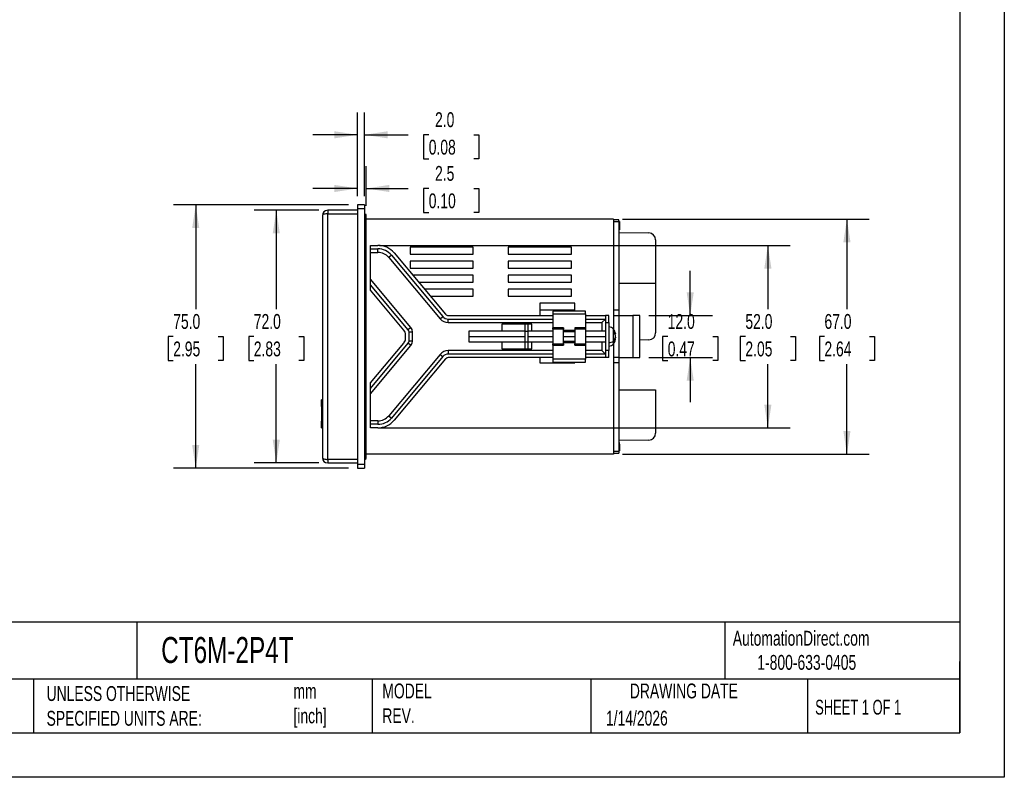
# Model space of a CAD drawing. Header units: millimetres. Extents: x 0 to 559, y 0 to 432.
# Tile 3 of 7: x 278 to 559, y 0 to 216. Entities that reach past the tile are written whole.
import ezdxf

# ---------------------------------------------------------------- set-up
doc = ezdxf.new("R2010")
doc.units = ezdxf.units.MM
doc.header["$LTSCALE"] = 2
doc.linetypes.add('CENTERX2', pattern=[20.32, 12.7, -2.54, 2.54, -2.54])
doc.layers.add('DIMENSIONS', color=140, linetype='Continuous', lineweight=25)
doc.layers.add('TEXT', color=140, linetype='Continuous', lineweight=25)
doc.styles.add('SLDTEXTSTYLE0', font='TXT', dxfattribs={"width": 0.7})
doc.styles.add('SLDTEXTSTYLE1', font='TXT', dxfattribs={"width": 0.65})
doc.dimstyles.new('SLDDIMSTYLE1', dxfattribs={"dimtxt": 4.316016, "dimasz": 6.604, "dimexe": 0, "dimexo": 0.0625, "dimgap": 1.079004, "dimtad": 0, "dimtih": 1, "dimtoh": 1, "dimdec": 1, "dimrnd": 1e-09, "dimzin": 12, "dimdsep": 46, "dimtxsty": 'SLDTEXTSTYLE0', "dimsah": 1, "dimcen": 0.09, "dimadec": 0, "dimazin": 3, "dimtfac": 1, "dimtdec": 1, "dimtmove": 0, "dimatfit": 0, "dimfxl": 0, "dimfrac": 2, "dimtolj": 1, "dimtzin": 12, "dimarcsym": 0})
doc.dimstyles.new('SLDDIMSTYLE2', dxfattribs={"dimtxt": 4.316016, "dimasz": 6.604, "dimexe": 0, "dimexo": 0.0625, "dimgap": 1.079004, "dimtad": 0, "dimtih": 1, "dimtoh": 1, "dimdec": 1, "dimrnd": 1e-09, "dimzin": 4, "dimdsep": 46, "dimtxsty": 'SLDTEXTSTYLE0', "dimsah": 1, "dimcen": 0.09, "dimadec": 0, "dimazin": 1, "dimtfac": 1, "dimtdec": 1, "dimtmove": 0, "dimatfit": 0, "dimfxl": 0, "dimfrac": 2, "dimtolj": 1, "dimtzin": 12, "dimarcsym": 0})
doc.dimstyles.new('SLDDIMSTYLE3', dxfattribs={"dimtxt": 4.316016, "dimasz": 6.604, "dimexe": 0, "dimexo": 0.0625, "dimgap": 1.079004, "dimtad": 0, "dimtih": 1, "dimtoh": 1, "dimdec": 1, "dimrnd": 1e-09, "dimzin": 4, "dimdsep": 46, "dimtxsty": 'SLDTEXTSTYLE0', "dimsah": 1, "dimcen": 0.09, "dimadec": 0, "dimazin": 1, "dimtfac": 1, "dimtdec": 1, "dimtofl": 0, "dimtmove": 0, "dimatfit": 3, "dimfxl": 0, "dimfrac": 2, "dimtolj": 1, "dimtzin": 12, "dimarcsym": 0})

# ---------------------------------------------------------------- blocks, each defined once
blk = doc.blocks.new('_D_7')
at = {"layer": 'DIMENSIONS'}
for p, q in [((449.93, 159.1), (520.28, 159.1)), ((513.93, 159.1), (513.93, 133.43)), ((507.52, 125.6), (506.07, 125.6)), ((506.07, 125.6), (506.07, 118.74)), ((520.34, 125.6), (521.79, 125.6)), ((521.79, 125.6), (521.79, 118.74)), ((506.07, 118.74), (507.52, 118.74)), ((521.79, 118.74), (520.34, 118.74)), ((513.93, 92.1), (513.93, 117.78)), ((449.93, 92.1), (520.28, 92.1))]:
    blk.add_line(p, q, dxfattribs=at)
for points in [[(513.93, 159.1), (512.92, 152.5), (514.95, 152.5)], [(513.93, 92.1), (514.95, 98.71), (512.92, 98.71)]]:
    blk.add_solid(points, dxfattribs=at)
at = {"layer": 'DIMENSIONS', "char_height": 4.233, "attachment_point": 1, "style": 'SLDTEXTSTYLE0'}
for s, insert in [('67.0', (507.52, 132.03)), ('2.64', (507.52, 124.2))]:
    blk.add_mtext(s, dxfattribs=dict(at, insert=insert))
blk = doc.blocks.new('_D_8')
at = {"layer": 'DIMENSIONS'}
for p, q in [((374.39, 165.64), (374.39, 189.45)), ((376.39, 165.64), (376.39, 189.45)), ((374.39, 183.1), (361.69, 183.1)), ((376.39, 183.1), (388.85, 183.1)), ((394.7, 183.1), (393.25, 183.1)), ((393.25, 183.1), (393.25, 176.24)), ((407.53, 183.1), (408.98, 183.1)), ((408.98, 183.1), (408.98, 176.24)), ((393.25, 176.24), (394.7, 176.24)), ((408.98, 176.24), (407.53, 176.24))]:
    blk.add_line(p, q, dxfattribs=at)
for points in [[(374.39, 183.1), (367.79, 184.12), (367.79, 182.09)], [(376.39, 183.1), (383, 182.09), (383, 184.12)]]:
    blk.add_solid(points, dxfattribs=at)
at = {"layer": 'DIMENSIONS', "char_height": 4.233, "attachment_point": 1, "style": 'SLDTEXTSTYLE0'}
for s, insert in [('2.0', (396.5, 189.53)), ('0.08', (394.7, 181.7))]:
    blk.add_mtext(s, dxfattribs=dict(at, insert=insert))
blk = doc.blocks.new('_D_9')
at = {"layer": 'DIMENSIONS'}
for p, q in [((371.85, 163.1), (321.92, 163.1)), ((328.27, 163.1), (328.27, 133.43)), ((321.85, 125.6), (320.4, 125.6)), ((320.4, 125.6), (320.4, 118.74)), ((334.68, 125.6), (336.13, 125.6)), ((336.13, 125.6), (336.13, 118.74)), ((320.4, 118.74), (321.85, 118.74)), ((336.13, 118.74), (334.68, 118.74)), ((328.27, 88.1), (328.27, 117.78)), ((371.85, 88.1), (321.92, 88.1))]:
    blk.add_line(p, q, dxfattribs=at)
for points in [[(328.27, 163.1), (327.25, 156.5), (329.28, 156.5)], [(328.27, 88.1), (329.28, 94.71), (327.25, 94.71)]]:
    blk.add_solid(points, dxfattribs=at)
at = {"layer": 'DIMENSIONS', "char_height": 4.233, "attachment_point": 1, "style": 'SLDTEXTSTYLE0'}
for s, insert in [('75.0', (321.85, 132.03)), ('2.95', (321.85, 124.2))]:
    blk.add_mtext(s, dxfattribs=dict(at, insert=insert))
blk = doc.blocks.new('_D_10')
at = {"layer": 'DIMENSIONS'}
for p, q in [((363.35, 161.6), (344.89, 161.6)), ((351.24, 161.6), (351.24, 133.43)), ((344.82, 125.6), (343.37, 125.6)), ((343.37, 125.6), (343.37, 118.74)), ((357.65, 125.6), (359.1, 125.6)), ((359.1, 125.6), (359.1, 118.74)), ((343.37, 118.74), (344.82, 118.74)), ((359.1, 118.74), (357.65, 118.74)), ((351.24, 89.6), (351.24, 117.78)), ((363.35, 89.6), (344.89, 89.6))]:
    blk.add_line(p, q, dxfattribs=at)
for points in [[(351.24, 161.6), (350.22, 155), (352.25, 155)], [(351.24, 89.6), (352.25, 96.21), (350.22, 96.21)]]:
    blk.add_solid(points, dxfattribs=at)
at = {"layer": 'DIMENSIONS', "char_height": 4.233, "attachment_point": 1, "style": 'SLDTEXTSTYLE0'}
for s, insert in [('72.0', (344.82, 132.03)), ('2.83', (344.82, 124.2))]:
    blk.add_mtext(s, dxfattribs=dict(at, insert=insert))
blk = doc.blocks.new('_D_11')
at = {"layer": 'DIMENSIONS'}
for p, q in [((374.39, 165.64), (374.39, 174.16)), ((376.89, 162.89), (376.89, 174.16)), ((374.39, 167.81), (361.69, 167.81)), ((376.89, 167.81), (388.85, 167.81)), ((394.7, 167.81), (393.25, 167.81)), ((393.25, 167.81), (393.25, 160.95)), ((407.53, 167.81), (408.98, 167.81)), ((408.98, 167.81), (408.98, 160.95)), ((393.25, 160.95), (394.7, 160.95)), ((408.98, 160.95), (407.53, 160.95))]:
    blk.add_line(p, q, dxfattribs=at)
for points in [[(374.39, 167.81), (367.79, 168.83), (367.79, 166.79)], [(376.89, 167.81), (383.5, 166.79), (383.5, 168.83)]]:
    blk.add_solid(points, dxfattribs=at)
at = {"layer": 'DIMENSIONS', "char_height": 4.233, "attachment_point": 1, "style": 'SLDTEXTSTYLE0'}
for s, insert in [('2.5', (396.5, 174.23)), ('0.10', (394.7, 166.41))]:
    blk.add_mtext(s, dxfattribs=dict(at, insert=insert))
blk = doc.blocks.new('_D_12')
at = {"layer": 'DIMENSIONS'}
for p, q in [((469.25, 131.6), (469.25, 144.3)), ((457.43, 131.6), (475.6, 131.6)), ((462.84, 125.6), (461.39, 125.6)), ((461.39, 125.6), (461.39, 118.74)), ((475.67, 125.6), (477.11, 125.6)), ((477.11, 125.6), (477.11, 118.74)), ((457.43, 119.6), (475.6, 119.6)), ((461.39, 118.74), (462.84, 118.74)), ((469.25, 119.6), (469.25, 106.9)), ((477.11, 118.74), (475.67, 118.74))]:
    blk.add_line(p, q, dxfattribs=at)
for points in [[(469.25, 131.6), (470.27, 138.21), (468.24, 138.21)], [(469.25, 119.6), (468.24, 113), (470.27, 113)]]:
    blk.add_solid(points, dxfattribs=at)
at = {"layer": 'DIMENSIONS', "char_height": 4.233, "attachment_point": 1, "style": 'SLDTEXTSTYLE0'}
for s, insert in [('12.0', (462.84, 132.03)), ('0.47', (462.84, 124.2))]:
    blk.add_mtext(s, dxfattribs=dict(at, insert=insert))
blk = doc.blocks.new('_D_13')
at = {"layer": 'DIMENSIONS'}
for p, q in [((380.63, 151.6), (497.74, 151.6)), ((491.39, 151.6), (491.39, 133.43)), ((484.98, 125.6), (483.53, 125.6)), ((483.53, 125.6), (483.53, 118.74)), ((497.81, 125.6), (499.26, 125.6)), ((499.26, 125.6), (499.26, 118.74)), ((483.53, 118.74), (484.98, 118.74)), ((499.26, 118.74), (497.81, 118.74)), ((491.39, 99.6), (491.39, 117.78)), ((380.63, 99.6), (497.74, 99.6))]:
    blk.add_line(p, q, dxfattribs=at)
for points in [[(491.39, 151.6), (490.38, 145), (492.41, 145)], [(491.39, 99.6), (492.41, 106.21), (490.38, 106.21)]]:
    blk.add_solid(points, dxfattribs=at)
at = {"layer": 'DIMENSIONS', "char_height": 4.233, "attachment_point": 1, "style": 'SLDTEXTSTYLE0'}
for s, insert in [('52.0', (484.98, 132.03)), ('2.05', (484.98, 124.2))]:
    blk.add_mtext(s, dxfattribs=dict(at, insert=insert))

msp = doc.modelspace()

# ---------------------------------------------------------------- linework, layer by layer
at = {"color": 7, "linetype": 'Continuous'}
for p, q in [((558.8, 431.81), (558.8, 0.01)), ((558.8, 0.01), (0, 0.01))]:
    msp.add_line(p, q, dxfattribs=at)
for p, q in [((376.39, 163.1), (374.39, 163.1)), ((374.39, 163.1), (374.39, 162.1)), ((376.39, 163.1), (376.39, 162.1)), ((364.39, 160.1), (364.39, 91.1)), ((374.39, 161.6), (365.89, 161.6)), ((365.89, 161.6), (365.89, 160.6)), ((365.89, 90.6), (365.89, 160.6)), ((365.89, 160.6), (374.39, 160.6)), ((374.39, 162.1), (376.39, 162.1)), ((374.39, 162.1), (374.39, 89.1)), ((376.39, 162.1), (376.39, 89.1)), ((376.89, 160.35), (376.39, 160.6)), ((376.89, 90.85), (376.89, 160.35)), ((447.39, 159.1), (376.89, 159.1)), ((447.39, 159.1), (447.39, 127.64)), ((448.89, 158.85), (447.39, 158.85)), ((447.39, 158.35), (448.89, 158.35)), ((448.89, 158.35), (448.89, 158.85)), ((448.89, 158.35), (448.89, 133.1)), ((449.09, 158.35), (448.89, 158.35)), ((449.09, 158.29), (448.89, 158.29)), ((449.09, 158.17), (448.89, 158.17)), ((449.09, 157.96), (448.89, 157.96)), ((449.09, 157.77), (448.89, 157.77)), ((449.09, 157.58), (448.89, 157.58)), ((449.09, 157.44), (448.89, 157.44)), ((449.09, 157.34), (448.89, 157.34)), ((449.09, 157.29), (448.89, 157.29)), ((449.09, 158.35), (449.09, 158.29)), ((449.09, 158.29), (449.09, 158.17)), ((449.09, 158.17), (449.09, 157.96)), ((449.09, 157.96), (449.09, 157.77)), ((449.09, 157.77), (449.09, 157.58)), ((449.09, 157.58), (449.09, 157.44)), ((449.09, 157.44), (449.09, 157.34)), ((449.09, 157.34), (449.09, 157.29)), ((449.09, 157.29), (449.09, 157.17)), ((449.09, 157.17), (448.89, 157.17)), ((449.09, 157.05), (448.89, 157.05)), ((449.09, 156.86), (448.89, 156.86)), ((449.09, 156.7), (448.89, 156.7)), ((449.09, 156.42), (448.89, 156.42)), ((449.09, 156.24), (448.89, 156.24)), ((449.09, 156.06), (448.89, 156.06)), ((449.09, 156.03), (448.89, 156.03)), ((448.89, 155.25), (457.42, 155.13)), ((449.09, 157.17), (449.09, 157.05)), ((449.09, 157.05), (449.09, 156.86)), ((449.09, 156.86), (449.09, 156.7)), ((449.09, 156.7), (449.09, 156.42)), ((449.09, 156.42), (449.09, 156.24)), ((449.09, 156.24), (449.09, 156.06)), ((449.09, 156.06), (449.09, 156.03)), ((378.09, 150.6), (378.09, 151.6)), ((378.09, 151.6), (380.22, 151.6)), ((459.39, 153.13), (459.39, 140.75)), ((378.09, 150.6), (380.22, 150.6)), ((378.09, 149.6), (378.09, 150.6)), ((378.09, 149.6), (380.22, 149.6)), ((378.09, 141.92), (378.09, 149.6)), ((380.22, 149.6), (380.22, 150.6)), ((384.05, 148.82), (383.29, 148.17)), ((384.05, 148.82), (398.73, 131.32)), ((384.82, 149.46), (399.49, 131.96)), ((407.39, 151.1), (389.39, 151.1)), ((389.39, 151.1), (389.39, 149.1)), ((389.39, 149.1), (407.39, 149.1)), ((407.39, 149.1), (407.39, 151.1)), ((435.39, 151.1), (417.39, 151.1)), ((417.39, 151.1), (417.39, 149.1)), ((417.39, 149.1), (435.39, 149.1)), ((435.39, 149.1), (435.39, 151.1)), ((383.29, 148.17), (397.96, 130.68)), ((407.39, 147.1), (389.39, 147.1)), ((389.39, 147.1), (389.39, 145.1)), ((407.39, 145.1), (407.39, 147.1)), ((435.39, 147.1), (417.39, 147.1)), ((417.39, 147.1), (417.39, 145.1)), ((435.39, 145.1), (435.39, 147.1)), ((389.39, 145.1), (407.39, 145.1)), ((417.39, 145.1), (435.39, 145.1)), ((389.63, 128.17), (378.09, 141.92)), ((378.09, 140.36), (378.09, 141.92)), ((407.39, 143.1), (390.15, 143.1)), ((391.83, 141.1), (407.39, 141.1)), ((407.39, 141.1), (407.39, 143.1)), ((435.39, 143.1), (417.39, 143.1)), ((417.39, 143.1), (417.39, 141.1)), ((417.39, 141.1), (435.39, 141.1)), ((435.39, 141.1), (435.39, 143.1)), ((459.39, 140.75), (448.89, 140.75)), ((459.39, 140.75), (459.39, 126.66)), ((388.86, 127.52), (378.09, 140.36)), ((378.09, 138.8), (378.09, 140.36)), ((387.63, 127.44), (378.09, 138.8)), ((407.39, 139.1), (393.5, 139.1)), ((407.39, 137.1), (407.39, 139.1)), ((435.39, 139.1), (417.39, 139.1)), ((417.39, 139.1), (417.39, 137.1)), ((435.39, 137.1), (435.39, 139.1)), ((395.18, 137.1), (407.39, 137.1)), ((417.39, 137.1), (435.39, 137.1)), ((426.39, 135.1), (426.39, 131.6)), ((436.39, 135.1), (426.39, 135.1)), ((436.39, 132.85), (436.39, 135.1)), ((436.39, 133.1), (426.39, 133.1)), ((439.39, 132.85), (430.09, 132.85)), ((430.09, 132.85), (430.09, 132.05)), ((430.09, 132.05), (439.39, 132.05)), ((430.09, 132.05), (430.09, 128.08)), ((439.39, 132.05), (439.39, 132.85)), ((439.39, 132.05), (439.39, 128.08)), ((448.89, 133.1), (447.39, 133.1)), ((448.89, 133.1), (448.89, 131.6)), ((397.96, 130.68), (398.73, 131.32)), ((400.26, 131.6), (430.09, 131.6)), ((400.26, 130.6), (430.09, 130.6)), ((400.26, 129.6), (400.26, 130.6)), ((400.26, 129.6), (430.09, 129.6)), ((439.39, 131.6), (445.09, 131.6)), ((439.39, 130.6), (445.09, 130.6)), ((439.39, 129.6), (444.09, 129.6)), ((444.09, 129.6), (445.09, 130.6)), ((444.09, 129.6), (444.09, 127.1)), ((446.09, 131.6), (445.09, 131.6)), ((445.09, 131.6), (445.09, 129.6)), ((445.09, 129.6), (446.09, 129.6)), ((445.09, 129.6), (445.09, 121.6)), ((446.09, 129.6), (446.09, 131.6)), ((446.09, 129.6), (446.09, 121.6)), ((447.39, 131.6), (448.89, 131.6)), ((448.89, 131.6), (448.89, 119.6)), ((448.89, 131.6), (452.89, 131.6)), ((452.89, 131.6), (452.89, 119.6)), ((454.89, 131.6), (452.89, 131.6)), ((454.89, 119.6), (454.89, 131.6)), ((389.63, 128.17), (388.86, 127.52)), ((389.09, 124.33), (389.09, 126.88)), ((390.09, 126.88), (389.09, 126.88)), ((390.09, 124.33), (390.09, 126.88)), ((422.09, 127.1), (406.09, 127.1)), ((406.09, 127.1), (406.09, 125.6)), ((422.09, 129.1), (415.59, 129.1)), ((415.59, 129.1), (415.59, 127.1)), ((423.09, 129.1), (422.09, 129.1)), ((422.09, 129.1), (422.09, 127.1)), ((422.09, 127.1), (423.09, 127.1)), ((422.09, 127.1), (422.09, 124.1)), ((423.09, 127.1), (423.09, 129.1)), ((424.09, 129.1), (423.09, 129.1)), ((430.09, 127.1), (423.09, 127.1)), ((423.09, 124.1), (423.09, 127.1)), ((424.09, 127.1), (424.09, 129.1)), ((433.09, 128.08), (430.09, 128.08)), ((430.09, 127.7), (430.09, 128.08)), ((430.09, 127.7), (430.09, 123.5)), ((433.09, 127.7), (430.09, 127.7)), ((433.09, 128.08), (433.09, 127.7)), ((433.09, 123.5), (433.09, 127.7)), ((436.39, 127.3), (433.09, 127.3)), ((433.09, 127.02), (436.39, 127.02)), ((439.39, 128.08), (436.39, 128.08)), ((436.39, 128.08), (436.39, 127.7)), ((439.39, 127.7), (436.39, 127.7)), ((436.39, 127.7), (436.39, 123.5)), ((439.39, 128.08), (439.39, 127.7)), ((439.39, 127.7), (439.39, 123.5)), ((445.09, 127.1), (439.39, 127.1)), ((447.34, 124.27), (447.34, 127.71)), ((447.68, 127.04), (447.98, 126.43)), ((447.98, 125.94), (447.68, 126.56)), ((447.75, 126.41), (447.98, 126.43)), ((447.98, 126.37), (447.78, 126.36)), ((447.98, 126.43), (447.98, 126.44)), ((447.98, 126.43), (447.98, 126.37)), ((378.09, 112.4), (387.63, 123.77)), ((378.09, 110.85), (388.86, 123.69)), ((388.09, 125.06), (388.09, 126.15)), ((389.63, 123.04), (388.86, 123.69)), ((390.09, 124.33), (389.09, 124.33)), ((406.09, 125.6), (422.09, 125.6)), ((406.09, 125.6), (406.09, 124.1)), ((406.09, 124.1), (422.09, 124.1)), ((415.59, 124.1), (415.59, 122.1)), ((422.09, 124.1), (422.09, 122.1)), ((422.09, 124.1), (423.09, 124.1)), ((423.09, 125.6), (430.09, 125.6)), ((423.09, 124.1), (430.09, 124.1)), ((423.09, 122.1), (423.09, 124.1)), ((424.09, 122.1), (424.09, 124.1)), ((433.09, 125.6), (436.39, 125.6)), ((436.39, 124.19), (433.09, 124.19)), ((433.09, 123.91), (436.39, 123.91)), ((439.39, 125.6), (445.09, 125.6)), ((439.39, 124.1), (445.09, 124.1)), ((444.09, 124.1), (444.09, 121.6)), ((447.34, 123.5), (447.34, 124.27)), ((447.39, 123.57), (447.39, 92.1)), ((447.68, 124.33), (447.68, 124.92)), ((447.98, 124.83), (447.68, 124.85)), ((447.98, 125.27), (447.78, 124.84)), ((447.98, 125.27), (447.89, 125.28)), ((447.98, 125.43), (447.98, 125.94)), ((447.98, 125.43), (447.98, 125.27)), ((447.98, 124.76), (447.98, 124.83)), ((457.49, 124.66), (454.89, 124.54)), ((378.09, 109.29), (389.63, 123.04)), ((400.26, 121.6), (400.26, 120.6)), ((430.09, 121.6), (400.26, 121.6)), ((415.59, 122.1), (422.09, 122.1)), ((422.09, 122.1), (423.09, 122.1)), ((423.09, 122.1), (424.09, 122.1)), ((430.09, 123.5), (433.09, 123.5)), ((430.09, 123.13), (430.09, 123.5)), ((430.09, 123.13), (433.09, 123.13)), ((430.09, 123.13), (430.09, 119.15)), ((433.09, 123.5), (433.09, 123.13)), ((436.39, 123.5), (439.39, 123.5)), ((436.39, 123.13), (436.39, 123.5)), ((436.39, 123.13), (439.39, 123.13)), ((439.39, 123.5), (439.39, 123.13)), ((439.39, 123.13), (439.39, 119.15)), ((444.09, 121.6), (439.39, 121.6)), ((444.09, 121.6), (445.09, 120.6)), ((445.09, 121.6), (445.09, 119.6)), ((446.09, 121.6), (445.09, 121.6)), ((446.09, 119.6), (446.09, 121.6)), ((397.96, 120.53), (383.29, 103.03)), ((398.73, 119.89), (384.05, 102.39)), ((399.49, 119.25), (384.82, 101.75)), ((397.96, 120.53), (398.73, 119.89)), ((430.09, 120.6), (400.26, 120.6)), ((430.09, 119.6), (400.26, 119.6)), ((426.39, 119.6), (426.39, 118.1)), ((426.39, 118.1), (436.39, 118.1)), ((439.39, 119.15), (430.09, 119.15)), ((430.09, 119.15), (430.09, 118.35)), ((430.09, 118.35), (439.39, 118.35)), ((436.39, 118.1), (436.39, 118.35)), ((445.09, 120.6), (439.39, 120.6)), ((445.09, 119.6), (439.39, 119.6)), ((439.39, 118.35), (439.39, 119.15)), ((446.09, 119.6), (445.09, 119.6)), ((448.89, 119.6), (447.39, 119.6)), ((448.89, 118.1), (447.39, 118.1)), ((448.89, 119.6), (452.89, 119.6)), ((448.89, 119.6), (448.89, 118.1)), ((448.89, 118.1), (448.89, 92.85)), ((452.89, 119.6), (454.89, 119.6)), ((378.09, 110.85), (378.09, 112.4)), ((378.09, 109.29), (378.09, 110.85)), ((448.89, 110.45), (459.39, 110.45)), ((459.39, 110.45), (459.39, 98.08)), ((364.14, 107.62), (364.39, 107.77)), ((364.14, 105.67), (364.14, 107.62)), ((378.09, 101.6), (378.09, 109.29)), ((364.14, 105.67), (364.14, 101.53)), ((364.39, 105.67), (364.14, 105.67)), ((364.14, 99.57), (364.14, 101.53)), ((364.14, 101.53), (364.39, 101.53)), ((380.22, 101.6), (378.09, 101.6)), ((378.09, 100.6), (378.09, 101.6)), ((380.22, 101.6), (380.22, 100.6)), ((383.29, 103.03), (384.05, 102.39)), ((364.39, 99.43), (364.14, 99.57)), ((378.09, 99.6), (378.09, 100.6)), ((380.22, 100.6), (378.09, 100.6)), ((380.22, 99.6), (378.09, 99.6)), ((457.42, 96.08), (448.89, 95.95)), ((448.89, 92.85), (447.39, 92.85)), ((449.09, 95.43), (448.89, 95.43)), ((449.09, 95.43), (448.89, 95.43)), ((449.09, 95.41), (448.89, 95.41)), ((449.09, 95.39), (448.89, 95.39)), ((449.09, 95.36), (448.89, 95.36)), ((449.09, 95.22), (448.89, 95.22)), ((449.09, 95.14), (448.89, 95.14)), ((449.09, 95.09), (448.89, 95.09)), ((449.09, 95.08), (448.89, 95.08)), ((449.09, 95.07), (448.89, 95.07)), ((449.09, 95.06), (448.89, 95.06)), ((449.09, 95.04), (448.89, 95.04)), ((449.09, 94.99), (448.89, 94.99)), ((449.09, 94.95), (448.89, 94.95)), ((449.09, 94.92), (448.89, 94.92)), ((449.09, 94.9), (448.89, 94.9)), ((449.09, 94.9), (448.89, 94.9)), ((449.09, 93.16), (448.89, 93.16)), ((449.09, 93.11), (448.89, 93.11)), ((449.09, 93.08), (448.89, 93.08)), ((449.09, 93.05), (448.89, 93.05)), ((449.09, 93.04), (448.89, 93.04)), ((448.89, 92.85), (448.89, 92.35)), ((449.09, 95.41), (449.09, 95.43)), ((449.09, 95.43), (449.09, 95.43)), ((449.09, 95.39), (449.09, 95.41)), ((449.09, 95.36), (449.09, 95.39)), ((449.09, 95.22), (449.09, 95.36)), ((449.09, 95.14), (449.09, 95.22)), ((449.09, 95.09), (449.09, 95.14)), ((449.09, 95.08), (449.09, 95.09)), ((449.09, 95.07), (449.09, 95.08)), ((449.09, 95.06), (449.09, 95.07)), ((449.09, 95.04), (449.09, 95.06)), ((449.09, 94.99), (449.09, 95.04)), ((449.09, 94.95), (449.09, 94.99)), ((449.09, 94.92), (449.09, 94.95)), ((449.09, 94.9), (449.09, 94.92)), ((449.09, 94.9), (449.09, 94.9)), ((449.09, 94.9), (449.09, 93.16)), ((449.09, 93.16), (449.09, 93.11)), ((449.09, 93.11), (449.09, 93.08)), ((449.09, 93.08), (449.09, 93.05)), ((449.09, 93.05), (449.09, 93.04)), ((374.39, 90.6), (365.89, 90.6)), ((365.89, 90.6), (365.89, 89.6)), ((376.39, 90.6), (376.89, 90.85)), ((447.39, 92.1), (376.89, 92.1)), ((447.39, 92.35), (448.89, 92.35)), ((365.89, 89.6), (374.39, 89.6)), ((376.39, 89.1), (374.39, 89.1)), ((374.39, 89.1), (374.39, 88.1)), ((374.39, 88.1), (376.39, 88.1)), ((376.39, 89.1), (376.39, 88.1))]:
    msp.add_line(p, q)
at = {"flags": 128}
for points in [[(365.89, 160.6), (365.61, 160.6), (365.33, 160.57), (365.07, 160.52), (364.83, 160.46), (364.5, 160.29), (364.39, 160.1)], [(390.09, 126.88), (389.94, 127.64), (389.63, 128.17)], [(447.68, 126.56), (447.7, 126.84), (447.68, 127.04)], [(389.63, 123.04), (390, 123.72), (390.09, 124.33)], [(364.39, 91.1), (364.5, 90.92), (364.83, 90.75), (365.07, 90.69), (365.33, 90.64), (365.61, 90.61), (365.89, 90.6)]]:
    msp.add_lwpolyline(points, dxfattribs=at)
for centre, radius, start, end in [((365.89, 160.1), 1.5, 90, 180), ((457.39, 153.13), 2, 0, 89.1815), ((380.22, 145.6), 6, 39.9856, 90), ((380.22, 145.6), 5, 39.9856, 90), ((380.22, 145.6), 4, 39.9856, 90), ((400.26, 132.6), 1, 219.9856, 270), ((400.26, 132.6), 3, 219.9856, 270), ((400.26, 132.6), 2, 219.9856, 270), ((386.09, 126.15), 2, 0, 39.9856), ((388.09, 126.88), 1, 0, 39.9856), ((445.95, 126.56), 1.8, 39.5815, 85.4139), ((444.79, 125.6), 3.3, 14.7361, 39.5815), ((457.39, 126.66), 2, 272.7263, 0), ((386.09, 125.06), 2, 320.0144, 0), ((388.09, 124.33), 1, 320.0144, 0), ((446.04, 126.12), 2.26, 271.4109, 305.1125), ((444.79, 125.6), 3.3, 320.4185, 345.2639), ((446.39, 126.03), 1.7, 319.3061, 339.2313), ((446.39, 125.44), 1.7, 319.3061, 339.2313), ((400.26, 118.6), 3, 90, 140.0144), ((445.95, 124.65), 1.8, 274.5861, 320.4185), ((400.26, 118.6), 2, 90, 140.0144), ((400.26, 118.6), 1, 90, 140.0144), ((380.22, 105.6), 4, 270, 320.0144), ((380.22, 105.6), 5, 270, 320.0144), ((380.22, 105.6), 6, 270, 320.0144), ((457.39, 98.08), 2, 270.8185, 0), ((365.89, 91.1), 1.5, 180, 270)]:
    msp.add_arc(centre, radius, start, end)
at = {"layer": 'TEXT'}
for p, q in [((546.1, 419.1), (546.1, 12.7)), ((546.1, 44.25), (12.7, 44.25)), ((311.52, 44.25), (311.52, 27.94)), ((479.15, 44.25), (479.15, 27.94)), ((546.1, 12.7), (546.1, 33.02)), ((546.1, 27.94), (12.7, 27.94)), ((282, 27.94), (282, 12.7)), ((378.6, 27.94), (378.6, 12.7)), ((440.93, 27.94), (440.93, 12.7)), ((502.7, 27.94), (502.7, 12.7)), ((12.7, 12.7), (546.1, 12.7))]:
    msp.add_line(p, q, dxfattribs=at)

# ---------------------------------------------------------------- texts
at = {"layer": 'TEXT', "linetype": 'CENTERX2', "lineweight": 18}
for s, insert, char_height, attachment_point, style in [('CT6M-2P4T', (318.42, 39.98), 7.408, 1, 'SLDTEXTSTYLE0'), ('AutomationDirect.com', (481.39, 41.75), 4.2333, 1, 'SLDTEXTSTYLE0'), ('1-800-633-0405', (488.38, 34.87), 4.2333, 1, 'SLDTEXTSTYLE0'), ('UNLESS OTHERWISE ^JSPECIFIED UNITS ARE:', (285.74, 25.99), 4.2333, 1, 'SLDTEXTSTYLE0'), ('mm^J[inch]', (356.13, 26.68), 4.233, 1, 'SLDTEXTSTYLE0'), ('MODEL ^JREV.', (381.47, 26.73), 4.2333, 1, 'SLDTEXTSTYLE0'), ('DRAWING DATE', (467.45, 26.73), 4.2333, 2, 'SLDTEXTSTYLE0'), ('SHEET 1 OF 1', (504.88, 22.1), 4.2333, 1, 'SLDTEXTSTYLE1'), ('1/14/2026', (445.23, 18.98), 4.233, 1, 'SLDTEXTSTYLE0')]:
    msp.add_mtext(s, dxfattribs=dict(at, insert=insert, char_height=char_height, attachment_point=attachment_point, style=style))

# ---------------------------------------------------------------- dimensions: what is measured, and where the dimension line sits
at = {"layer": 'DIMENSIONS'}
dim = msp.add_linear_dim(base=(374.39, 183.1), p1=(376.39, 163.1), p2=(374.39, 163.1), dimstyle='SLDDIMSTYLE2', dxfattribs=at)
dim.commit()
dim.dimension.update_dxf_attribs({"geometry": '_D_8', "text_midpoint": (401.12, 183.1), "dimtype": 160})
for base, p1, p2, angle, dimstyle, picture, middle in [((376.89, 167.81), (374.39, 163.1), (376.89, 160.35), 0, 'SLDDIMSTYLE1', '_D_11', (401.12, 167.81)), ((328.27, 88.1), (374.39, 163.1), (374.39, 88.1), 90, 'SLDDIMSTYLE3', '_D_9', (328.27, 125.6)), ((351.24, 89.6), (365.89, 161.6), (365.89, 89.6), 90, 'SLDDIMSTYLE3', '_D_10', (351.24, 125.6)), ((513.93, 159.1), (447.39, 92.1), (447.39, 159.1), 90, 'SLDDIMSTYLE3', '_D_7', (513.93, 125.6)), ((491.39, 151.6), (378.09, 99.6), (378.09, 151.6), 90, 'SLDDIMSTYLE3', '_D_13', (491.39, 125.6)), ((469.25, 131.6), (454.89, 119.6), (454.89, 131.6), 90, 'SLDDIMSTYLE2', '_D_12', (469.25, 125.6))]:
    dim = msp.add_linear_dim(base=base, p1=p1, p2=p2, angle=angle, dimstyle=dimstyle, dxfattribs=at)
    dim.commit()
    dim.dimension.update_dxf_attribs({"geometry": picture, "text_midpoint": middle, "dimtype": 160})

doc.saveas('drawing.dxf')
